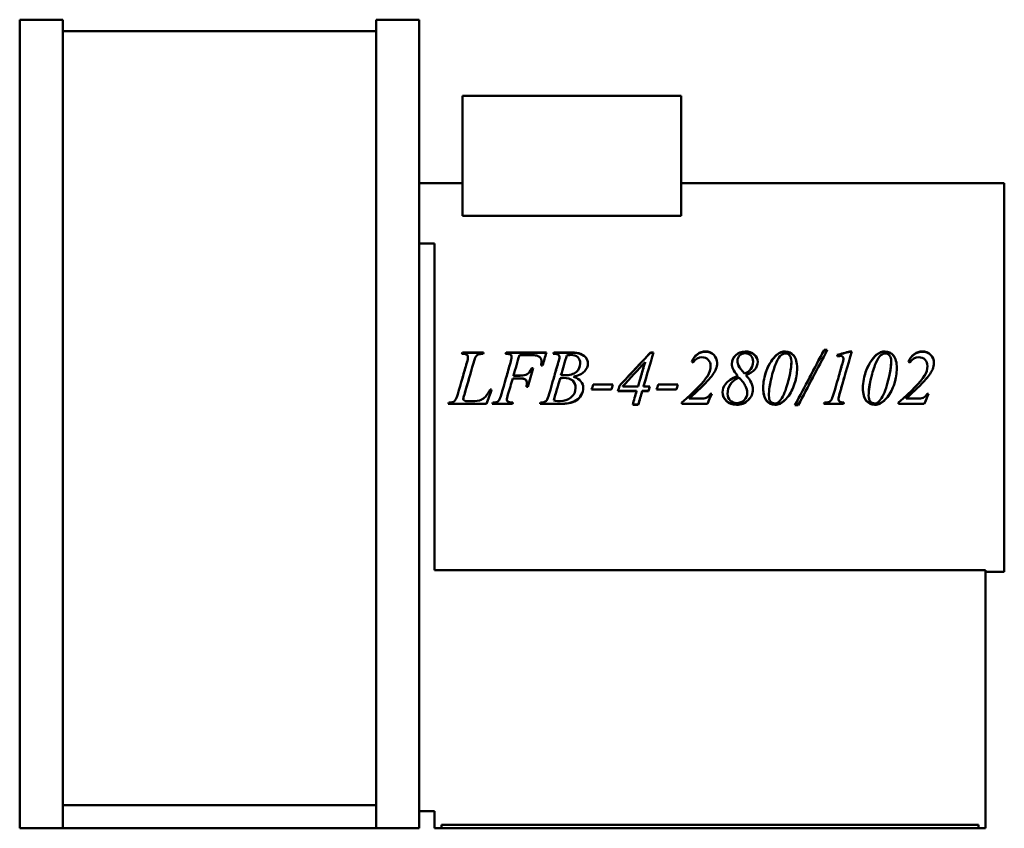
# Model space of a CAD drawing. Header units: millimetres. Extents: x 134 to 706, y 62 to 532.
import ezdxf

# ---------------------------------------------------------------- set-up
doc = ezdxf.new("R2010")
doc.units = ezdxf.units.MM
doc.header["$LTSCALE"] = 2
doc.layers.add('Widoczne (ISO)', color=7, linetype='Continuous', lineweight=50)

msp = doc.modelspace()

# ---------------------------------------------------------------- linework, layer by layer
at = {"layer": 'Widoczne (ISO)'}
for p, q in [((159, 532), (134, 532)), ((134, 532), (134, 62)), ((159, 532), (159, 62)), ((341, 62), (341, 532)), ((341, 532), (366, 532)), ((366, 532), (366, 62)), ((341, 525.36), (159, 525.36)), ((391.19, 487.82), (518.19, 487.82)), ((391.19, 487.82), (391.19, 418.04)), ((518.19, 487.82), (518.19, 418.04)), ((366, 437), (391.19, 437)), ((518.19, 437), (706, 437)), ((706, 211), (706, 437)), ((391.19, 418.04), (518.19, 418.04)), ((375, 402), (366, 402)), ((375, 212), (375, 402)), ((391.22, 338.57), (403.45, 338.57)), ((391.22, 338.44), (391.22, 338.57)), ((391.22, 338.44), (403.43, 338.44)), ((416.59, 338.57), (439.97, 338.57)), ((416.59, 338.44), (416.59, 338.57)), ((416.59, 338.44), (439.94, 338.44)), ((444.21, 338.57), (455, 338.57)), ((444.21, 338.44), (444.21, 338.57)), ((444.21, 338.44), (455, 338.44)), ((500.51, 338.44), (500.51, 338.57)), ((500.51, 338.57), (502.18, 338.57)), ((500.51, 338.44), (502.14, 338.44)), ((601.32, 339.88), (601.32, 340.02)), ((601.32, 340.02), (603.18, 340.02)), ((601.32, 339.88), (603.11, 339.88)), ((616.35, 339.04), (616.35, 339.17)), ((616.35, 339.17), (617.4, 339.17)), ((616.35, 339.04), (617.36, 339.04)), ((394.43, 335.88), (394.43, 335.99)), ((419.7, 335.88), (419.7, 335.99)), ((430.34, 337.01), (424.29, 337.01)), ((437.18, 333.2), (437.18, 333.28)), ((447.55, 335.88), (447.55, 335.99)), ((459.63, 332.23), (459.63, 332.3)), ((497.28, 332.81), (497.28, 332.89)), ((551, 333.58), (551, 333.67)), ((560.02, 333.17), (560.02, 333.25)), ((582.3, 333.2), (582.3, 333.28)), ((612.47, 333.97), (612.47, 334.06)), ((612.52, 334.82), (612.52, 334.91)), ((640.24, 333.2), (640.24, 333.28)), ((431.49, 329.41), (432.33, 329.41)), ((431.49, 329.37), (431.49, 329.41)), ((431.49, 329.37), (432.31, 329.37)), ((437.77, 331.03), (436.93, 331.03)), ((535.39, 330.58), (535.39, 330.64)), ((555, 326.31), (555, 326.33)), ((661.35, 330.58), (661.35, 330.64)), ((424.43, 323.54), (420.41, 323.54)), ((420.41, 323.54), (420.41, 323.53)), ((424.43, 323.53), (420.41, 323.53)), ((420.86, 325.1), (424.83, 325.1)), ((420.86, 325.09), (420.86, 325.1)), ((420.86, 325.09), (424.83, 325.09)), ((428.67, 320.72), (428.67, 320.69)), ((447.99, 323.66), (447.99, 323.66)), ((448.45, 325.31), (448.45, 325.32)), ((455.68, 324.49), (455.68, 324.49)), ((533.7, 325.09), (533.7, 325.1)), ((555.86, 325.38), (555.86, 325.4)), ((659.65, 325.09), (659.65, 325.1)), ((407.35, 317.14), (408.18, 317.14)), ((429.21, 318.51), (428.33, 318.51)), ((429.21, 318.56), (428.34, 318.56)), ((429.21, 318.56), (429.21, 318.51)), ((456.96, 318.03), (456.96, 317.97)), ((477.69, 316.97), (466.22, 316.97)), ((477.69, 317.03), (466.24, 317.03)), ((467.13, 319.91), (478.6, 319.91)), ((477.69, 317.03), (477.69, 316.97)), ((492.42, 316.14), (481.54, 316.14)), ((492.42, 316.21), (481.56, 316.21)), ((484.36, 318.92), (484.36, 318.88)), ((484.36, 318.88), (493.23, 318.88)), ((492.42, 316.21), (492.42, 316.14)), ((499.24, 316.21), (495.68, 316.21)), ((495.68, 316.21), (495.68, 316.14)), ((499.24, 316.14), (495.68, 316.14)), ((496.47, 318.92), (496.47, 318.88)), ((496.47, 318.88), (500.05, 318.88)), ((499.24, 316.21), (499.24, 316.14)), ((515.46, 316.97), (503.99, 316.97)), ((515.46, 317.03), (504.01, 317.03)), ((504.9, 319.91), (516.37, 319.91)), ((515.46, 317.03), (515.46, 316.97)), ((556.64, 315.22), (556.64, 315.14)), ((391.71, 311.59), (391.71, 311.48)), ((392.33, 314.08), (392.33, 313.99)), ((394.04, 310.28), (396.98, 310.28)), ((416.96, 311.25), (416.96, 311.14)), ((417.67, 314.15), (417.67, 314.06)), ((444.21, 310.72), (444.21, 310.6)), ((518.6, 309.46), (518.6, 308.66)), ((522.96, 311.95), (522.96, 311.84)), ((522.96, 311.84), (530.49, 311.84)), ((535.17, 314.6), (536.05, 314.6)), ((545.24, 314.56), (545.24, 314.48)), ((569.24, 313.59), (569.24, 313.5)), ((575.76, 308.94), (575.76, 308.8)), ((609.65, 311.39), (609.65, 311.28)), ((627.18, 313.59), (627.18, 313.5)), ((633.7, 308.94), (633.7, 308.8)), ((644.56, 309.46), (644.56, 308.66)), ((648.92, 311.95), (648.92, 311.84)), ((648.92, 311.84), (656.44, 311.84)), ((661.12, 314.6), (662.01, 314.6)), ((405.24, 308.66), (383.01, 308.66)), ((405.24, 308.79), (383.07, 308.79)), ((405.24, 308.79), (405.24, 308.66)), ((420.29, 308.66), (408.55, 308.66)), ((420.29, 308.79), (408.6, 308.79)), ((420.29, 308.79), (420.29, 308.66)), ((447.3, 308.66), (436.32, 308.66)), ((447.3, 308.79), (436.37, 308.79)), ((493.36, 308.15), (490.1, 308.15)), ((493.36, 308.29), (490.14, 308.29)), ((493.36, 308.29), (493.36, 308.15)), ((533.55, 308.79), (518.6, 308.79)), ((533.55, 308.66), (518.6, 308.66)), ((533.55, 308.79), (533.55, 308.66)), ((586.32, 307.98), (584.38, 307.98)), ((586.32, 308.12), (584.46, 308.12)), ((586.32, 308.12), (586.32, 307.98)), ((612.64, 308.66), (601.25, 308.66)), ((612.64, 308.79), (601.3, 308.79)), ((612.64, 308.79), (612.64, 308.66)), ((659.51, 308.79), (644.56, 308.79)), ((659.51, 308.66), (644.56, 308.66)), ((659.51, 308.79), (659.51, 308.66)), ((375, 212), (695, 212)), ((695, 212), (695, 62)), ((695, 211), (706, 211)), ((341, 75.5), (159, 75.5)), ((375, 72), (366, 72)), ((375, 62), (375, 72)), ((691, 64), (379, 64)), ((379, 62), (379, 64)), ((691, 62), (691, 64)), ((134, 62), (159, 62)), ((341, 62), (159, 62)), ((341, 62), (366, 62)), ((375, 62), (379, 62)), ((379, 62), (691, 62)), ((691, 62), (695, 62))]:
    msp.add_line(p, q, dxfattribs=at)
for points in [[(390.95, 337.76), (391.04, 338.03), (391.13, 338.3), (391.22, 338.57)], [(391.54, 337.74), (391.3, 337.74), (391.1, 337.75), (390.95, 337.76)], [(390.99, 337.76), (391.07, 337.99), (391.15, 338.21), (391.22, 338.44)], [(403.45, 338.57), (403.4, 338.3), (403.34, 338.03), (403.28, 337.76)], [(416.32, 337.76), (416.41, 338.03), (416.5, 338.3), (416.59, 338.57)], [(416.36, 337.76), (416.44, 337.99), (416.51, 338.21), (416.59, 338.44)], [(439.97, 338.57), (439.24, 336.06), (438.5, 333.55), (437.77, 331.03)], [(443.92, 337.76), (444.02, 338.03), (444.12, 338.3), (444.21, 338.57)], [(444.61, 337.74), (444.36, 337.74), (444.13, 337.75), (443.92, 337.76)], [(443.96, 337.76), (444.05, 337.99), (444.13, 338.21), (444.21, 338.44)], [(482.47, 319.25), (488.49, 325.7), (494.5, 332.17), (500.51, 338.57)], [(486.9, 324), (491.44, 328.83), (495.98, 333.65), (500.51, 338.44)], [(502.18, 338.57), (500.28, 332.05), (498.37, 325.45), (496.47, 318.88)], [(573.7, 337.16), (575.25, 338.5), (576.98, 339.17), (578.89, 339.17)], [(573.7, 337.04), (575.25, 338.38), (576.98, 339.04), (578.89, 339.04)], [(584.38, 307.98), (590.03, 318.59), (595.68, 329.41), (601.32, 340.02)], [(603.18, 340.02), (597.56, 329.41), (591.94, 318.59), (586.32, 307.98)], [(592.85, 324), (595.68, 329.31), (598.5, 334.62), (601.32, 339.88)], [(608.87, 337.11), (611.36, 337.8), (613.85, 338.49), (616.35, 339.17)], [(608.91, 337), (611.39, 337.68), (613.87, 338.36), (616.35, 339.04)], [(617.4, 339.17), (615.02, 330.98), (612.64, 322.67), (610.27, 314.43)], [(631.64, 337.16), (633.19, 338.5), (634.92, 339.17), (636.84, 339.17)], [(631.64, 337.04), (633.19, 338.38), (634.92, 339.04), (636.84, 339.04)], [(388.53, 314.43), (390.28, 320.49), (392.02, 326.6), (393.77, 332.67)], [(391.28, 324), (392.11, 326.87), (392.94, 329.73), (393.77, 332.59)], [(397.6, 332.37), (395.84, 326.26), (394.08, 320.1), (392.33, 313.99)], [(393.77, 332.67), (394.21, 334.18), (394.43, 335.29), (394.43, 335.99)], [(393.77, 332.59), (394.21, 334.09), (394.43, 335.19), (394.43, 335.88)], [(398.92, 336.08), (398.64, 335.68), (398.2, 334.44), (397.6, 332.37)], [(413.87, 314.5), (415.6, 320.51), (417.33, 326.56), (419.07, 332.57)], [(416.6, 324), (417.42, 326.83), (418.24, 329.67), (419.07, 332.49)], [(419.07, 332.57), (419.49, 334.02), (419.7, 335.16), (419.7, 335.99)], [(419.07, 332.49), (419.49, 333.93), (419.7, 335.06), (419.7, 335.88)], [(424.29, 337.01), (423.14, 333.06), (422, 329.08), (420.86, 325.1)], [(434.31, 336.79), (433.71, 336.94), (432.38, 337.01), (430.34, 337.01)], [(436.93, 331.03), (437.1, 331.94), (437.18, 332.69), (437.18, 333.28)], [(436.94, 331.03), (437.1, 331.91), (437.18, 332.63), (437.18, 333.2)], [(441.62, 314.62), (443.36, 320.66), (445.11, 326.73), (446.86, 332.77)], [(444.33, 324), (445.17, 326.9), (446.02, 329.8), (446.86, 332.69)], [(446.86, 332.77), (447.32, 334.3), (447.55, 335.37), (447.55, 335.99)], [(446.86, 332.69), (447.32, 334.21), (447.55, 335.27), (447.55, 335.88)], [(451.79, 336.84), (450.68, 333.02), (449.56, 329.17), (448.45, 325.32)], [(453.85, 337.11), (453.31, 337.11), (452.62, 337.02), (451.79, 336.84)], [(497.28, 332.89), (492.97, 328.23), (488.67, 323.55), (484.36, 318.88)], [(493.23, 318.88), (494.58, 323.55), (495.93, 328.23), (497.28, 332.89)], [(494.71, 324), (495.57, 326.94), (496.42, 329.88), (497.28, 332.81)], [(525.19, 332.84), (524.93, 332.95), (524.67, 333.07), (524.41, 333.18)], [(530.32, 335.82), (528.24, 335.82), (526.53, 334.83), (525.19, 332.84)], [(539.14, 332.52), (539.14, 331.22), (538.91, 330.01), (538.45, 328.9)], [(551, 333.67), (551, 332.68), (551.21, 331.76), (551.64, 330.93)], [(551, 333.58), (551, 332.6), (551.21, 331.69), (551.64, 330.87)], [(567.87, 328.12), (569.4, 332.1), (571.35, 335.11), (573.7, 337.16)], [(567.87, 328.08), (569.4, 332.03), (571.35, 335.01), (573.7, 337.04)], [(579.34, 317.95), (581.31, 324.23), (582.3, 329.35), (582.3, 333.28)], [(581.02, 324), (581.87, 327.57), (582.3, 330.64), (582.3, 333.2)], [(606.84, 314.43), (608.54, 320.35), (610.25, 326.3), (611.96, 332.23)], [(609.16, 336.3), (609.07, 336.57), (608.97, 336.84), (608.87, 337.11)], [(610.95, 336.57), (610.58, 336.57), (609.98, 336.48), (609.16, 336.3)], [(609.59, 324), (610.38, 326.72), (611.17, 329.44), (611.96, 332.16)], [(611.96, 332.23), (612.27, 333.3), (612.44, 333.91), (612.47, 334.06)], [(611.96, 332.16), (612.27, 333.22), (612.44, 333.83), (612.47, 333.97)], [(612.47, 334.06), (612.51, 334.35), (612.52, 334.64), (612.52, 334.91)], [(612.47, 333.97), (612.51, 334.26), (612.52, 334.54), (612.52, 334.82)], [(625.81, 328.12), (627.34, 332.1), (629.29, 335.11), (631.64, 337.16)], [(625.81, 328.08), (627.34, 332.03), (629.29, 335.01), (631.64, 337.04)], [(637.28, 317.95), (639.25, 324.23), (640.24, 329.35), (640.24, 333.28)], [(638.96, 324), (639.82, 327.57), (640.24, 330.64), (640.24, 333.2)], [(651.15, 332.84), (650.89, 332.95), (650.63, 333.07), (650.37, 333.18)], [(656.27, 335.82), (654.2, 335.82), (652.49, 334.83), (651.15, 332.84)], [(665.1, 332.52), (665.1, 331.22), (664.87, 330.01), (664.41, 328.9)], [(432.33, 329.41), (431.29, 325.78), (430.25, 322.14), (429.21, 318.51)], [(533.7, 325.1), (534.83, 326.87), (535.39, 328.71), (535.39, 330.64)], [(533.7, 325.09), (534.83, 326.84), (535.39, 328.67), (535.39, 330.58)], [(538.45, 328.9), (537.73, 327.19), (536.43, 325.26), (534.53, 323.12)], [(551.64, 330.93), (552.26, 329.69), (553.38, 328.16), (555, 326.33)], [(551.64, 330.87), (552.26, 329.64), (553.38, 328.12), (555, 326.31)], [(565.93, 317.95), (565.93, 321.33), (566.57, 324.72), (567.87, 328.12)], [(566.62, 324), (566.93, 325.36), (567.34, 326.72), (567.87, 328.08)], [(623.87, 317.95), (623.87, 321.33), (624.52, 324.72), (625.81, 328.12)], [(624.56, 324), (624.87, 325.36), (625.28, 326.72), (625.81, 328.08)], [(659.65, 325.1), (660.78, 326.87), (661.35, 328.71), (661.35, 330.64)], [(659.65, 325.09), (660.78, 326.84), (661.35, 328.67), (661.35, 330.58)], [(664.41, 328.9), (663.69, 327.19), (662.38, 325.26), (660.49, 323.12)], [(395.2, 324), (394.24, 320.69), (393.28, 317.38), (392.33, 314.08)], [(420.41, 323.54), (419.5, 320.4), (418.58, 317.27), (417.67, 314.15)], [(420.41, 323.53), (419.5, 320.37), (418.58, 317.21), (417.67, 314.06)], [(428.33, 318.51), (428.56, 319.39), (428.67, 320.12), (428.67, 320.69)], [(430.78, 324), (430.26, 322.19), (429.74, 320.37), (429.21, 318.56)], [(447.99, 323.66), (446.73, 319.29), (445.47, 314.93), (444.21, 310.6)], [(447.99, 323.66), (446.73, 319.34), (445.47, 315.01), (444.21, 310.72)], [(449.78, 323.76), (449.29, 323.76), (448.69, 323.72), (447.99, 323.66)], [(449.78, 323.75), (449.29, 323.75), (448.69, 323.72), (447.99, 323.66)], [(448.45, 325.32), (449.42, 325.31), (450.11, 325.3), (450.54, 325.3)], [(448.45, 325.31), (449.42, 325.3), (450.11, 325.29), (450.54, 325.29)], [(455.68, 324.49), (456.12, 324.33), (456.53, 324.17), (456.92, 324)], [(489.08, 324), (487.51, 322.31), (485.93, 320.62), (484.36, 318.92)], [(497.95, 324), (497.46, 322.31), (496.96, 320.62), (496.47, 318.92)], [(518.6, 309.46), (526.21, 316.07), (531.25, 321.31), (533.7, 325.1)], [(534.53, 323.13), (531.64, 319.89), (527.78, 316.15), (522.96, 311.95)], [(534.53, 323.12), (531.64, 319.85), (527.78, 316.08), (522.96, 311.84)], [(532.94, 324), (533.22, 324.38), (533.47, 324.74), (533.7, 325.09)], [(535.29, 324), (535.05, 323.71), (534.8, 323.42), (534.53, 323.13)], [(549.12, 324), (549.73, 324.31), (550.39, 324.62), (551.1, 324.92)], [(551.1, 324.92), (551.1, 324.93), (551.1, 324.93), (551.1, 324.93)], [(555.86, 325.38), (556.3, 324.91), (556.7, 324.45), (557.06, 324)], [(570.9, 324.66), (569.79, 320.28), (569.24, 316.56), (569.24, 313.5)], [(570.74, 324), (569.74, 319.94), (569.24, 316.47), (569.24, 313.59)], [(594.75, 324), (591.94, 318.69), (589.13, 313.38), (586.32, 308.12)], [(613.02, 324), (612.1, 320.83), (611.19, 317.67), (610.27, 314.51)], [(628.85, 324.66), (627.73, 320.28), (627.18, 316.56), (627.18, 313.5)], [(628.68, 324), (627.68, 319.94), (627.18, 316.47), (627.18, 313.59)], [(644.56, 309.46), (652.17, 316.07), (657.2, 321.31), (659.65, 325.1)], [(660.49, 323.13), (657.6, 319.89), (653.74, 316.15), (648.92, 311.95)], [(660.49, 323.12), (657.6, 319.85), (653.74, 316.08), (648.92, 311.84)], [(658.9, 324), (659.17, 324.38), (659.42, 324.74), (659.65, 325.09)], [(661.25, 324), (661, 323.71), (660.75, 323.42), (660.49, 323.13)], [(404.58, 312.87), (405.01, 313.31), (405.74, 314.39), (406.79, 316.14)], [(408.16, 317.14), (407.19, 314.35), (406.22, 311.56), (405.24, 308.79)], [(408.18, 317.14), (407.2, 314.3), (406.22, 311.47), (405.24, 308.66)], [(406.79, 316.14), (406.97, 316.47), (407.16, 316.81), (407.35, 317.14)], [(440.22, 310.77), (440.56, 311.34), (441.03, 312.62), (441.62, 314.62)], [(466.22, 316.97), (466.53, 317.95), (466.83, 318.93), (467.13, 319.91)], [(478.59, 319.91), (478.29, 318.95), (477.99, 317.99), (477.69, 317.03)], [(478.6, 319.91), (478.3, 318.93), (478, 317.95), (477.69, 316.97)], [(481.54, 316.14), (481.85, 317.17), (482.16, 318.21), (482.47, 319.25)], [(490.1, 308.15), (490.87, 310.8), (491.65, 313.47), (492.42, 316.14)], [(495.68, 316.21), (494.91, 313.56), (494.13, 310.92), (493.36, 308.29)], [(495.68, 316.14), (494.91, 313.47), (494.13, 310.8), (493.36, 308.15)], [(500.03, 318.88), (499.77, 317.99), (499.5, 317.1), (499.24, 316.21)], [(500.05, 318.88), (499.78, 317.97), (499.51, 317.05), (499.24, 316.14)], [(503.99, 316.97), (504.29, 317.95), (504.6, 318.93), (504.9, 319.91)], [(516.36, 319.91), (516.06, 318.95), (515.76, 317.99), (515.46, 317.03)], [(516.37, 319.91), (516.07, 318.93), (515.77, 317.95), (515.46, 316.97)], [(574.97, 309.82), (576.67, 311.41), (578.13, 314.11), (579.34, 317.95)], [(632.91, 309.82), (634.61, 311.41), (636.07, 314.11), (637.28, 317.95)], [(383.01, 308.66), (383.12, 308.92), (383.22, 309.19), (383.33, 309.46)], [(383.33, 309.46), (384.51, 309.49), (385.29, 309.59), (385.68, 309.75)], [(385.68, 309.75), (386.3, 310.01), (386.76, 310.35), (387.06, 310.77)], [(387.06, 310.77), (387.51, 311.45), (388, 312.67), (388.53, 314.43)], [(392.33, 314.08), (391.92, 312.88), (391.71, 312.05), (391.71, 311.59)], [(392.33, 313.99), (391.92, 312.78), (391.71, 311.95), (391.71, 311.48)], [(391.71, 311.48), (391.71, 311.17), (391.92, 310.87), (392.33, 310.58)], [(392.33, 310.58), (392.57, 310.38), (393.14, 310.28), (394.04, 310.28)], [(396.98, 310.28), (399.11, 310.28), (400.8, 310.55), (402.06, 311.09)], [(402.06, 311.09), (402.97, 311.48), (403.81, 312.07), (404.58, 312.87)], [(408.55, 308.66), (408.65, 308.92), (408.75, 309.19), (408.85, 309.46)], [(408.85, 309.46), (410.01, 309.49), (410.77, 309.59), (411.15, 309.77)], [(411.15, 309.77), (411.74, 310.02), (412.17, 310.35), (412.45, 310.77)], [(412.45, 310.77), (412.86, 311.37), (413.33, 312.61), (413.87, 314.5)], [(417.67, 314.15), (417.2, 312.7), (416.96, 311.73), (416.96, 311.25)], [(417.67, 314.06), (417.2, 312.6), (416.96, 311.62), (416.96, 311.14)], [(420.52, 309.46), (420.44, 309.24), (420.37, 309.01), (420.29, 308.79)], [(420.56, 309.46), (420.47, 309.19), (420.38, 308.92), (420.29, 308.66)], [(436.32, 308.66), (436.41, 308.92), (436.5, 309.19), (436.59, 309.46)], [(436.59, 309.46), (437.75, 309.49), (438.54, 309.6), (438.94, 309.8)], [(438.94, 309.8), (439.53, 310.04), (439.96, 310.36), (440.22, 310.77)], [(444.21, 310.6), (445.83, 310.39), (447.1, 310.28), (448.01, 310.28)], [(452.96, 309.15), (451.75, 308.91), (449.87, 308.79), (447.3, 308.79)], [(452.96, 309.02), (451.75, 308.78), (449.87, 308.66), (447.3, 308.66)], [(536.02, 314.6), (535.19, 312.66), (534.37, 310.72), (533.55, 308.79)], [(536.05, 314.6), (535.22, 312.61), (534.38, 310.63), (533.55, 308.66)], [(572.67, 308.95), (573.57, 308.95), (574.34, 309.24), (574.97, 309.82)], [(575.76, 308.94), (574.87, 308.5), (573.85, 308.29), (572.69, 308.29)], [(580.12, 312.67), (578.73, 310.95), (577.28, 309.71), (575.76, 308.94)], [(580.12, 312.57), (578.73, 310.83), (577.28, 309.58), (575.76, 308.8)], [(601.25, 308.66), (601.35, 308.92), (601.46, 309.19), (601.57, 309.46)], [(601.57, 309.46), (602.78, 309.49), (603.58, 309.59), (603.97, 309.75)], [(603.97, 309.75), (604.57, 310.01), (605.03, 310.36), (605.34, 310.79)], [(605.34, 310.79), (605.83, 311.48), (606.33, 312.69), (606.84, 314.43)], [(610.27, 314.51), (609.86, 313.08), (609.65, 312.04), (609.65, 311.39)], [(610.27, 314.43), (609.86, 312.98), (609.65, 311.93), (609.65, 311.28)], [(612.83, 309.46), (612.77, 309.24), (612.71, 309.01), (612.64, 308.79)], [(612.87, 309.46), (612.79, 309.19), (612.72, 308.92), (612.64, 308.66)], [(630.61, 308.95), (631.51, 308.95), (632.28, 309.24), (632.91, 309.82)], [(633.7, 308.94), (632.82, 308.5), (631.79, 308.29), (630.63, 308.29)], [(638.06, 312.67), (636.67, 310.95), (635.22, 309.71), (633.7, 308.94)], [(638.06, 312.57), (636.67, 310.83), (635.22, 309.58), (633.7, 308.8)], [(661.97, 314.6), (661.15, 312.66), (660.33, 310.72), (659.51, 308.79)], [(662.01, 314.6), (661.17, 312.61), (660.34, 310.63), (659.51, 308.66)], [(575.76, 308.8), (574.87, 308.36), (573.85, 308.15), (572.69, 308.15)], [(633.7, 308.8), (632.82, 308.36), (631.79, 308.15), (630.63, 308.15)]]:
    msp.add_open_spline(points, degree=3, dxfattribs=at)
for points, knots in [([(394.43, 335.99), (394.43, 336.54), (394.23, 336.97), (393.83, 337.28), (393.43, 337.59), (392.67, 337.74), (391.54, 337.74)], [0, 0, 0, 0, 1, 1, 1, 2, 2, 2, 2]), ([(403.28, 337.76), (401.91, 337.76), (400.93, 337.64), (400.35, 337.38), (399.77, 337.12), (399.29, 336.69), (398.92, 336.08)], [0, 0, 0, 0, 1, 1, 1, 2, 2, 2, 2]), ([(419.7, 335.99), (419.7, 336.36), (419.61, 336.69), (419.42, 336.96), (419.23, 337.24), (418.95, 337.44), (418.58, 337.57), (418.2, 337.7), (417.45, 337.76), (416.32, 337.76)], [0, 0, 0, 0, 1, 1, 1, 2, 2, 2, 3, 3, 3, 3]), ([(447.55, 335.99), (447.55, 336.52), (447.34, 336.95), (446.93, 337.27), (446.53, 337.58), (445.75, 337.74), (444.61, 337.74)], [0, 0, 0, 0, 1, 1, 1, 2, 2, 2, 2]), ([(455, 338.57), (456.81, 338.57), (458.43, 338.29), (459.85, 337.73), (461.27, 337.17), (462.33, 336.39), (463.04, 335.4), (463.74, 334.41), (464.09, 333.35), (464.09, 332.23)], [0, 0, 0, 0, 1, 1, 1, 2, 2, 2, 3, 3, 3, 3]), ([(455, 338.44), (456.81, 338.44), (458.43, 338.16), (459.85, 337.61), (461.27, 337.05), (462.33, 336.28), (463.04, 335.3), (463.73, 334.33), (464.08, 333.29), (464.09, 332.19)], [0, 0, 0, 0, 1, 1, 1, 2, 2, 2, 2.989731, 2.989731, 2.989731, 2.989731]), ([(524.41, 333.18), (525.16, 335.09), (526.26, 336.56), (527.71, 337.61), (529.15, 338.65), (530.72, 339.17), (532.4, 339.17)], [0, 0, 0, 0, 1, 1, 1, 2, 2, 2, 2]), ([(524.44, 333.17), (525.19, 335.02), (526.28, 336.46), (527.71, 337.49), (529.15, 338.52), (530.72, 339.04), (532.4, 339.04)], [0.012238, 0.012238, 0.012238, 0.012238, 1, 1, 1, 2, 2, 2, 2]), ([(532.4, 339.17), (534.29, 339.17), (535.89, 338.53), (537.19, 337.23), (538.49, 335.93), (539.14, 334.36), (539.14, 332.52)], [0, 0, 0, 0, 1, 1, 1, 2, 2, 2, 2]), ([(532.4, 339.04), (534.29, 339.04), (535.89, 338.4), (537.19, 337.11), (538.48, 335.83), (539.13, 334.29), (539.14, 332.48)], [0, 0, 0, 0, 1, 1, 1, 1.993744, 1.993744, 1.993744, 1.993744]), ([(547.74, 332.03), (547.74, 333.99), (548.48, 335.67), (549.95, 337.07), (551.42, 338.48), (553.27, 339.17), (555.49, 339.17)], [0, 0, 0, 0, 1, 1, 1, 2, 2, 2, 2]), ([(547.74, 332), (547.75, 333.92), (548.49, 335.57), (549.95, 336.96), (551.42, 338.35), (553.27, 339.04), (555.49, 339.04)], [0.006299, 0.006299, 0.006299, 0.006299, 1, 1, 1, 2, 2, 2, 2]), ([(555.41, 338.08), (554.09, 338.08), (553.02, 337.67), (552.22, 336.85), (551.41, 336.03), (551, 334.97), (551, 333.67)], [0, 0, 0, 0, 1, 1, 1, 2, 2, 2, 2]), ([(560.02, 333.25), (560.02, 334.75), (559.6, 335.93), (558.75, 336.79), (557.9, 337.65), (556.79, 338.08), (555.41, 338.08)], [0, 0, 0, 0, 1, 1, 1, 2, 2, 2, 2]), ([(555.49, 339.17), (557.63, 339.17), (559.37, 338.57), (560.71, 337.35), (562.05, 336.13), (562.72, 334.71), (562.72, 333.08)], [0, 0, 0, 0, 1, 1, 1, 2, 2, 2, 2]), ([(555.49, 339.04), (557.63, 339.04), (559.37, 338.44), (560.71, 337.23), (562.04, 336.04), (562.71, 334.64), (562.72, 333.04)], [0, 0, 0, 0, 1, 1, 1, 1.992123, 1.992123, 1.992123, 1.992123]), ([(578.94, 338.03), (578.09, 338.03), (577.23, 337.7), (576.35, 337.03), (575.46, 336.37), (574.55, 334.98), (573.61, 332.86), (572.67, 330.75), (571.77, 328.01), (570.9, 324.66)], [0, 0, 0, 0, 1, 1, 1, 2, 2, 2, 3, 3, 3, 3]), ([(578.89, 339.17), (580.79, 339.17), (582.38, 338.39), (583.67, 336.83), (584.96, 335.26), (585.61, 332.78), (585.61, 329.39)], [0, 0, 0, 0, 1, 1, 1, 2, 2, 2, 2]), ([(578.89, 339.04), (580.79, 339.04), (582.38, 338.27), (583.67, 336.71), (584.96, 335.17), (585.61, 332.72), (585.61, 329.37)], [0, 0, 0, 0, 1, 1, 1, 1.997647, 1.997647, 1.997647, 1.997647]), ([(582.3, 333.28), (582.3, 334.91), (581.97, 336.11), (581.3, 336.88), (580.63, 337.65), (579.84, 338.03), (578.94, 338.03)], [0, 0, 0, 0, 1, 1, 1, 2, 2, 2, 2]), ([(636.88, 338.03), (636.04, 338.03), (635.17, 337.7), (634.29, 337.03), (633.4, 336.37), (632.49, 334.98), (631.55, 332.86), (630.61, 330.75), (629.71, 328.01), (628.85, 324.66)], [0, 0, 0, 0, 1, 1, 1, 2, 2, 2, 3, 3, 3, 3]), ([(636.84, 339.17), (638.73, 339.17), (640.32, 338.39), (641.62, 336.83), (642.91, 335.26), (643.55, 332.78), (643.55, 329.39)], [0, 0, 0, 0, 1, 1, 1, 2, 2, 2, 2]), ([(636.84, 339.04), (638.73, 339.04), (640.32, 338.27), (641.62, 336.71), (642.9, 335.17), (643.55, 332.72), (643.55, 329.37)], [0, 0, 0, 0, 1, 1, 1, 1.997647, 1.997647, 1.997647, 1.997647]), ([(640.24, 333.28), (640.24, 334.91), (639.91, 336.11), (639.24, 336.88), (638.57, 337.65), (637.78, 338.03), (636.88, 338.03)], [0, 0, 0, 0, 1, 1, 1, 2, 2, 2, 2]), ([(650.37, 333.18), (651.12, 335.09), (652.22, 336.56), (653.66, 337.61), (655.11, 338.65), (656.67, 339.17), (658.36, 339.17)], [0, 0, 0, 0, 1, 1, 1, 2, 2, 2, 2]), ([(650.39, 333.17), (651.14, 335.02), (652.23, 336.46), (653.66, 337.49), (655.11, 338.52), (656.67, 339.04), (658.36, 339.04)], [0.012238, 0.012238, 0.012238, 0.012238, 1, 1, 1, 2, 2, 2, 2]), ([(658.36, 339.17), (660.25, 339.17), (661.85, 338.53), (663.15, 337.23), (664.45, 335.93), (665.1, 334.36), (665.1, 332.52)], [0, 0, 0, 0, 1, 1, 1, 2, 2, 2, 2]), ([(658.36, 339.04), (660.25, 339.04), (661.85, 338.4), (663.15, 337.11), (664.44, 335.83), (665.09, 334.29), (665.1, 332.48)], [0, 0, 0, 0, 1, 1, 1, 1.993744, 1.993744, 1.993744, 1.993744]), ([(437.18, 333.28), (437.18, 334.26), (436.91, 335.03), (436.37, 335.6), (435.83, 336.17), (435.14, 336.56), (434.31, 336.79)], [0, 0, 0, 0, 1, 1, 1, 2, 2, 2, 2]), ([(450.54, 325.3), (453.61, 325.3), (455.89, 325.96), (457.39, 327.3), (458.88, 328.63), (459.63, 330.3), (459.63, 332.3)], [0, 0, 0, 0, 1, 1, 1, 2, 2, 2, 2]), ([(450.54, 325.29), (453.61, 325.29), (455.89, 325.95), (457.39, 327.27), (458.88, 328.59), (459.63, 330.24), (459.63, 332.23)], [0, 0, 0, 0, 1, 1, 1, 2, 2, 2, 2]), ([(459.63, 332.3), (459.63, 333.82), (459.17, 335), (458.25, 335.84), (457.32, 336.69), (455.86, 337.11), (453.85, 337.11)], [0, 0, 0, 0, 1, 1, 1, 2, 2, 2, 2]), ([(464.09, 332.23), (464.09, 330.52), (463.43, 328.96), (462.12, 327.57), (460.8, 326.17), (458.66, 325.14), (455.68, 324.49)], [0, 0, 0, 0, 1, 1, 1, 2, 2, 2, 2]), ([(535.39, 330.64), (535.39, 332.17), (534.92, 333.42), (533.98, 334.38), (533.04, 335.34), (531.82, 335.82), (530.32, 335.82)], [0, 0, 0, 0, 1, 1, 1, 2, 2, 2, 2]), ([(551.1, 324.93), (549.79, 326.55), (548.91, 327.88), (548.44, 328.92), (547.98, 329.97), (547.74, 331.01), (547.74, 332.03)], [0, 0, 0, 0, 1, 1, 1, 2, 2, 2, 2]), ([(555, 326.33), (556.58, 326.87), (557.82, 327.76), (558.7, 329), (559.58, 330.24), (560.02, 331.66), (560.02, 333.25)], [0, 0, 0, 0, 1, 1, 1, 2, 2, 2, 2]), ([(555, 326.31), (556.58, 326.84), (557.82, 327.72), (558.7, 328.95), (559.58, 330.18), (560.02, 331.59), (560.02, 333.17)], [0, 0, 0, 0, 1, 1, 1, 2, 2, 2, 2]), ([(562.72, 333.08), (562.72, 331.47), (562.17, 330), (561.09, 328.67), (560, 327.34), (558.26, 326.25), (555.86, 325.4)], [0, 0, 0, 0, 1, 1, 1, 2, 2, 2, 2]), ([(612.52, 334.91), (612.52, 335.43), (612.38, 335.84), (612.11, 336.13), (611.83, 336.43), (611.44, 336.57), (610.95, 336.57)], [0, 0, 0, 0, 1, 1, 1, 2, 2, 2, 2]), ([(661.35, 330.64), (661.35, 332.17), (660.88, 333.42), (659.94, 334.38), (659, 335.34), (657.78, 335.82), (656.27, 335.82)], [0, 0, 0, 0, 1, 1, 1, 2, 2, 2, 2]), ([(424.83, 325.1), (426.59, 325.1), (427.91, 325.38), (428.78, 325.92), (429.66, 326.47), (430.56, 327.64), (431.49, 329.41)], [0, 0, 0, 0, 1, 1, 1, 2, 2, 2, 2]), ([(424.83, 325.09), (426.59, 325.09), (427.91, 325.36), (428.78, 325.91), (429.66, 326.45), (430.56, 327.6), (431.49, 329.37)], [0, 0, 0, 0, 1, 1, 1, 2, 2, 2, 2]), ([(585.61, 329.39), (585.61, 326.47), (585.13, 323.48), (584.18, 320.45), (583.22, 317.41), (581.87, 314.78), (580.12, 312.57)], [0, 0, 0, 0, 1, 1, 1, 2, 2, 2, 2]), ([(643.55, 329.39), (643.55, 326.47), (643.07, 323.48), (642.12, 320.45), (641.16, 317.41), (639.81, 314.78), (638.06, 312.57)], [0, 0, 0, 0, 1, 1, 1, 2, 2, 2, 2]), ([(428.67, 320.72), (428.67, 321.63), (428.38, 322.32), (427.78, 322.81), (427.18, 323.3), (426.07, 323.54), (424.43, 323.54)], [0, 0, 0, 0, 1, 1, 1, 2, 2, 2, 2]), ([(428.67, 320.69), (428.67, 321.61), (428.38, 322.31), (427.78, 322.8), (427.18, 323.29), (426.07, 323.53), (424.43, 323.53)], [0, 0, 0, 0, 1, 1, 1, 2, 2, 2, 2]), ([(456.96, 318.03), (456.96, 319.82), (456.39, 321.23), (455.25, 322.24), (454.12, 323.25), (452.29, 323.76), (449.78, 323.76)], [0, 0, 0, 0, 1, 1, 1, 2, 2, 2, 2]), ([(456.96, 317.97), (456.96, 319.78), (456.39, 321.2), (455.25, 322.22), (454.12, 323.24), (452.29, 323.75), (449.78, 323.75)], [0, 0, 0, 0, 1, 1, 1, 2, 2, 2, 2]), ([(455.68, 324.49), (457.64, 323.8), (459.09, 322.9), (460.02, 321.78), (460.95, 320.66), (461.42, 319.43), (461.42, 318.1)], [0, 0, 0, 0, 1, 1, 1, 2, 2, 2, 2]), ([(542.28, 315.41), (542.28, 317.07), (542.89, 318.7), (544.13, 320.3), (545.36, 321.9), (547.69, 323.44), (551.1, 324.93)], [0, 0, 0, 0, 1, 1, 1, 2, 2, 2, 2]), ([(551.93, 324.02), (549.73, 323.11), (548.06, 321.79), (546.93, 320.05), (545.81, 318.32), (545.24, 316.46), (545.24, 314.48)], [0, 0, 0, 0, 1, 1, 1, 2, 2, 2, 2]), ([(551.88, 324), (549.7, 323.09), (548.05, 321.79), (546.93, 320.09), (545.81, 318.37), (545.24, 316.53), (545.24, 314.56)], [0.008893, 0.008893, 0.008893, 0.008893, 1, 1, 1, 2, 2, 2, 2]), ([(556.64, 315.14), (556.64, 316.36), (556.3, 317.65), (555.63, 319.01), (554.96, 320.38), (553.73, 322.05), (551.93, 324.02)], [0, 0, 0, 0, 1, 1, 1, 2, 2, 2, 2]), ([(556.64, 315.22), (556.64, 316.43), (556.3, 317.71), (555.63, 319.06), (554.97, 320.4), (553.74, 322.05), (551.96, 324)], [0, 0, 0, 0, 1, 1, 1, 1.995865, 1.995865, 1.995865, 1.995865]), ([(555.86, 325.4), (557.28, 323.86), (558.31, 322.42), (558.97, 321.08), (559.62, 319.74), (559.95, 318.41), (559.95, 317.07)], [0, 0, 0, 0, 1, 1, 1, 2, 2, 2, 2]), ([(585.08, 324), (584.85, 322.83), (584.55, 321.66), (584.18, 320.48), (583.22, 317.47), (581.87, 314.87), (580.12, 312.67)], [0.607313, 0.607313, 0.607313, 0.607313, 1, 1, 1, 2, 2, 2, 2]), ([(643.02, 324), (642.79, 322.83), (642.49, 321.66), (642.12, 320.48), (641.16, 317.47), (639.81, 314.87), (638.06, 312.67)], [0.607313, 0.607313, 0.607313, 0.607313, 1, 1, 1, 2, 2, 2, 2]), ([(448.01, 310.28), (450.37, 310.28), (452.44, 310.97), (454.25, 312.35), (456.06, 313.74), (456.96, 315.61), (456.96, 317.97)], [0, 0, 0, 0, 1, 1, 1, 2, 2, 2, 2]), ([(461.42, 318.12), (461.41, 316.64), (461.03, 315.24), (460.27, 313.91), (459.5, 312.57), (458.51, 311.53), (457.31, 310.79), (456.11, 310.05), (454.66, 309.51), (452.96, 309.15)], [0.006446, 0.006446, 0.006446, 0.006446, 1, 1, 1, 2, 2, 2, 3, 3, 3, 3]), ([(461.42, 318.1), (461.42, 316.59), (461.04, 315.17), (460.27, 313.82), (459.5, 312.47), (458.51, 311.42), (457.31, 310.67), (456.11, 309.93), (454.66, 309.38), (452.96, 309.02)], [0, 0, 0, 0, 1, 1, 1, 2, 2, 2, 3, 3, 3, 3]), ([(550.41, 308.29), (548.01, 308.29), (546.06, 309), (544.54, 310.44), (543.04, 311.87), (542.29, 313.54), (542.28, 315.44)], [0, 0, 0, 0, 1, 1, 1, 1.993256, 1.993256, 1.993256, 1.993256]), ([(550.41, 308.15), (548.01, 308.15), (546.06, 308.87), (544.54, 310.32), (543.03, 311.77), (542.28, 313.47), (542.28, 315.41)], [0, 0, 0, 0, 1, 1, 1, 2, 2, 2, 2]), ([(559.95, 317.1), (559.94, 314.73), (559.03, 312.68), (557.2, 310.92), (555.37, 309.16), (553.11, 308.29), (550.41, 308.29)], [0.004433, 0.004433, 0.004433, 0.004433, 1, 1, 1, 2, 2, 2, 2]), ([(559.95, 317.07), (559.95, 314.67), (559.03, 312.58), (557.2, 310.81), (555.37, 309.03), (553.11, 308.15), (550.41, 308.15)], [0, 0, 0, 0, 1, 1, 1, 2, 2, 2, 2]), ([(550.66, 309.17), (552.34, 309.17), (553.76, 309.75), (554.91, 310.92), (556.06, 312.09), (556.64, 313.49), (556.64, 315.14)], [0, 0, 0, 0, 1, 1, 1, 2, 2, 2, 2]), ([(572.69, 308.29), (570.77, 308.29), (569.16, 309.06), (567.87, 310.61), (566.58, 312.16), (565.93, 314.61), (565.93, 317.98)], [0, 0, 0, 0, 1, 1, 1, 1.997358, 1.997358, 1.997358, 1.997358]), ([(572.69, 308.15), (570.77, 308.15), (569.16, 308.93), (567.87, 310.49), (566.57, 312.06), (565.93, 314.54), (565.93, 317.95)], [0, 0, 0, 0, 1, 1, 1, 2, 2, 2, 2]), ([(630.63, 308.29), (628.71, 308.29), (627.1, 309.06), (625.81, 310.61), (624.52, 312.16), (623.87, 314.61), (623.87, 317.98)], [0, 0, 0, 0, 1, 1, 1, 1.997358, 1.997358, 1.997358, 1.997358]), ([(630.63, 308.15), (628.71, 308.15), (627.1, 308.93), (625.81, 310.49), (624.52, 312.06), (623.87, 314.54), (623.87, 317.95)], [0, 0, 0, 0, 1, 1, 1, 2, 2, 2, 2]), ([(416.96, 311.14), (416.96, 310.65), (417.16, 310.27), (417.57, 310), (417.98, 309.74), (418.98, 309.55), (420.56, 309.46)], [0, 0, 0, 0, 1, 1, 1, 2, 2, 2, 2]), ([(530.49, 311.84), (531.7, 311.84), (532.69, 312.09), (533.48, 312.59), (534.26, 313.08), (534.83, 313.75), (535.17, 314.6)], [0, 0, 0, 0, 1, 1, 1, 2, 2, 2, 2]), ([(545.24, 314.48), (545.24, 312.88), (545.74, 311.6), (546.74, 310.62), (547.73, 309.65), (549.04, 309.17), (550.66, 309.17)], [0, 0, 0, 0, 1, 1, 1, 2, 2, 2, 2]), ([(569.24, 313.5), (569.24, 311.97), (569.57, 310.83), (570.24, 310.08), (570.91, 309.32), (571.72, 308.95), (572.67, 308.95)], [0, 0, 0, 0, 1, 1, 1, 2, 2, 2, 2]), ([(609.65, 311.28), (609.65, 310.75), (609.84, 310.33), (610.22, 310.04), (610.59, 309.75), (611.48, 309.55), (612.87, 309.46)], [0, 0, 0, 0, 1, 1, 1, 2, 2, 2, 2]), ([(627.18, 313.5), (627.18, 311.97), (627.51, 310.83), (628.18, 310.08), (628.85, 309.32), (629.66, 308.95), (630.61, 308.95)], [0, 0, 0, 0, 1, 1, 1, 2, 2, 2, 2]), ([(656.44, 311.84), (657.65, 311.84), (658.65, 312.09), (659.43, 312.59), (660.22, 313.08), (660.78, 313.75), (661.12, 314.6)], [0, 0, 0, 0, 1, 1, 1, 2, 2, 2, 2])]:
    msp.add_open_spline(points, degree=3, knots=knots, dxfattribs=at)

doc.saveas('drawing.dxf')
